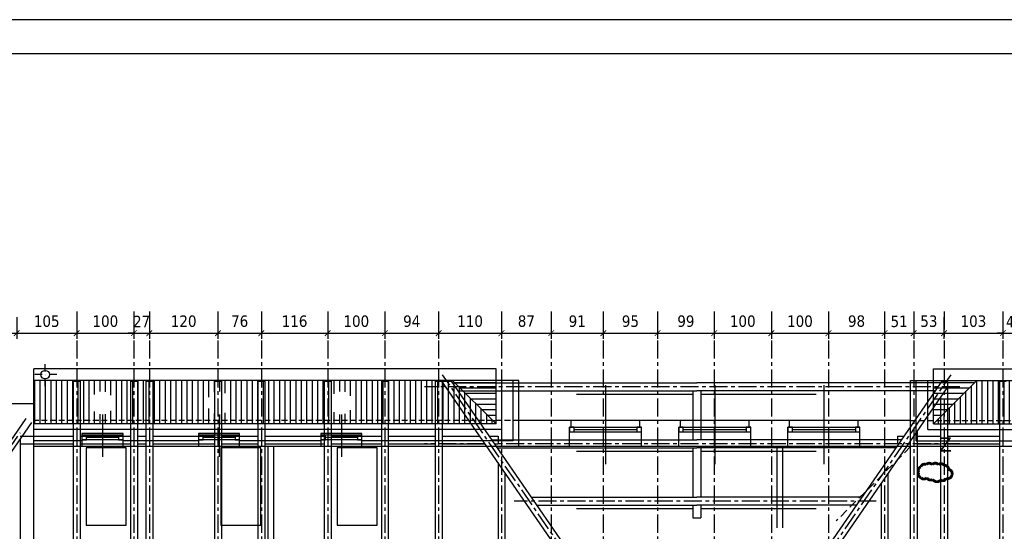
# Model space of a CAD drawing. Header units: millimetres. Extents: x 215282 to 249074, y 9058 to 27069.
# Tile 22 of 51: x 231510 to 233232, y 16071 to 16966. Entities that reach past the tile are written whole.
import ezdxf

# ---------------------------------------------------------------- set-up
doc = ezdxf.new("R2010")
doc.units = ezdxf.units.MM
for name, pattern in [('CENTER', [50.8, 31.75, -6.35, 6.35, -6.35]), ('DASHDOT', [25.4, 12.7, -6.35, 0, -6.35]), ('DASHED', [0.75, 0.5, -0.25])]:
    doc.linetypes.add(name, pattern=pattern)
for name, color, linetype in [('01-HM_podstawowa', 8, 'Continuous'), ('02-HM_osie', 8, 'CENTER'), ('A_inwentaryzacja', 8, 'Continuous'), ('USZKODZENIA', 4, 'Continuous')]:
    doc.layers.add(name, color=color, linetype=linetype)
doc.styles.add('ARIAL', font='arial.ttf')
doc.styles.add('HM_standard', font='tahoma.ttf')
doc.dimstyles.new('S100', dxfattribs={"dimscale": 10, "dimtxt": 2, "dimasz": 1, "dimexe": 1, "dimexo": 1, "dimgap": 1, "dimtad": 0, "dimdec": 1, "dimrnd": 0.5, "dimdsep": 46, "dimtxsty": 'HM_standard', "dimblk1": 'ARCHTICK', "dimblk2": 'ARCHTICK', "dimsah": 1, "dimcen": -3, "dimdle": 1, "dimclrt": 256, "dimadec": 0, "dimazin": 0, "dimtfac": 0.8, "dimtdec": 1, "dimtix": 1, "dimtmove": 2, "dimatfit": 3, "dimldrblk": 'ARCHTICK', "dimfxl": 1, "dimtvp": 1, "dimtolj": 1, "dimarcsym": 0})
pattern_1 = [(90, (14908.996, -9348.186), (-9.525, 0), [])]
pattern_2 = [(180, (14908.996, -9348.186), (-9e-16, -9.525), [])]

# ---------------------------------------------------------------- blocks, each defined once
blk = doc.blocks.new('_ARCHTICK')
at = {"color": 0, "linetype": 'ByBlock', "const_width": 0.15}
blk.add_lwpolyline([(-0.5, -0.5), (0.5, 0.5)], dxfattribs=at)
blk = doc.blocks.new('*D228')
at = {"layer": '01-HM_podstawowa', "color": 0, "lineweight": -2, "ltscale": 3, "transparency": 16777216}
for p, q in [((222528, 20196.2), (222528, 20158.1)), ((222621, 20196.2), (222621, 20158.1)), ((222518, 20168.1), (222631, 20168.1))]:
    blk.add_line(p, q, dxfattribs=at)
at = {"layer": 'Defpoints', "color": 0, "transparency": 16777216}
for p in [(222528, 20206.2), (222621, 20206.2), (222621, 20168.1)]:
    blk.add_point(p, dxfattribs=at)
at = {"layer": '01-HM_podstawowa', "color": 0, "lineweight": -2, "ltscale": 3, "transparency": 16777216, "xscale": 10, "yscale": 10, "zscale": 10, "rotation": 180}
blk.add_blockref('_ARCHTICK', (222528, 20168.1), dxfattribs=at)
at = {"layer": '01-HM_podstawowa', "color": 0, "lineweight": -2, "ltscale": 3, "transparency": 16777216, "xscale": 10, "yscale": 10, "zscale": 10}
blk.add_blockref('_ARCHTICK', (222621, 20168.1), dxfattribs=at)
at = {"layer": '01-HM_podstawowa', "ltscale": 3, "transparency": 16777216, "insert": (222574.5, 20188.9), "char_height": 20, "attachment_point": 5, "style": 'HM_standard'}
blk.add_mtext('\\A1;93', dxfattribs=at)
blk = doc.blocks.new('*D229')
at = {"layer": '01-HM_podstawowa', "color": 0, "lineweight": -2, "ltscale": 3, "transparency": 16777216}
for p, q in [((222621, 20196.2), (222621, 20158.1)), ((222726, 20196.2), (222726, 20158.1)), ((222611, 20168.1), (222736, 20168.1))]:
    blk.add_line(p, q, dxfattribs=at)
at = {"layer": 'Defpoints', "color": 0, "transparency": 16777216}
for p in [(222621, 20206.2), (222726, 20206.2), (222726, 20168.1)]:
    blk.add_point(p, dxfattribs=at)
at = {"layer": '01-HM_podstawowa', "color": 0, "lineweight": -2, "ltscale": 3, "transparency": 16777216, "xscale": 10, "yscale": 10, "zscale": 10, "rotation": 180}
blk.add_blockref('_ARCHTICK', (222621, 20168.1), dxfattribs=at)
at = {"layer": '01-HM_podstawowa', "color": 0, "lineweight": -2, "ltscale": 3, "transparency": 16777216, "xscale": 10, "yscale": 10, "zscale": 10}
blk.add_blockref('_ARCHTICK', (222726, 20168.1), dxfattribs=at)
at = {"layer": '01-HM_podstawowa', "ltscale": 3, "transparency": 16777216, "insert": (222673.5, 20188.9), "char_height": 20, "attachment_point": 5, "style": 'HM_standard'}
blk.add_mtext('\\A1;105', dxfattribs=at)
blk = doc.blocks.new('*D230')
at = {"layer": '01-HM_podstawowa', "color": 0, "lineweight": -2, "ltscale": 3, "transparency": 16777216}
for p, q in [((222726, 20196.2), (222726, 20158.1)), ((222826, 20196.2), (222826, 20158.1)), ((222716, 20168.1), (222836, 20168.1))]:
    blk.add_line(p, q, dxfattribs=at)
at = {"layer": 'Defpoints', "color": 0, "transparency": 16777216}
for p in [(222726, 20206.2), (222826, 20206.2), (222826, 20168.1)]:
    blk.add_point(p, dxfattribs=at)
at = {"layer": '01-HM_podstawowa', "color": 0, "lineweight": -2, "ltscale": 3, "transparency": 16777216, "xscale": 10, "yscale": 10, "zscale": 10, "rotation": 180}
blk.add_blockref('_ARCHTICK', (222726, 20168.1), dxfattribs=at)
at = {"layer": '01-HM_podstawowa', "color": 0, "lineweight": -2, "ltscale": 3, "transparency": 16777216, "xscale": 10, "yscale": 10, "zscale": 10}
blk.add_blockref('_ARCHTICK', (222826, 20168.1), dxfattribs=at)
at = {"layer": '01-HM_podstawowa', "ltscale": 3, "transparency": 16777216, "insert": (222776, 20188.9), "char_height": 20, "attachment_point": 5, "style": 'HM_standard'}
blk.add_mtext('\\A1;100', dxfattribs=at)
blk = doc.blocks.new('*D231')
at = {"layer": '01-HM_podstawowa', "color": 0, "lineweight": -2, "ltscale": 3, "transparency": 16777216}
for p, q in [((222826, 20196.2), (222826, 20158.1)), ((222853, 20196.2), (222853, 20158.1)), ((222816, 20168.1), (222863, 20168.1)), ((222826, 20168.1), (222816, 20168.1)), ((222853, 20168.1), (222863, 20168.1))]:
    blk.add_line(p, q, dxfattribs=at)
at = {"layer": 'Defpoints', "color": 0, "transparency": 16777216}
for p in [(222826, 20206.2), (222853, 20206.2), (222853, 20168.1)]:
    blk.add_point(p, dxfattribs=at)
at = {"layer": '01-HM_podstawowa', "color": 0, "lineweight": -2, "ltscale": 3, "transparency": 16777216, "xscale": 10, "yscale": 10, "zscale": 10}
blk.add_blockref('_ARCHTICK', (222826, 20168.1), dxfattribs=at)
at = {"layer": '01-HM_podstawowa', "color": 0, "lineweight": -2, "ltscale": 3, "transparency": 16777216, "xscale": 10, "yscale": 10, "zscale": 10, "rotation": 180}
blk.add_blockref('_ARCHTICK', (222853, 20168.1), dxfattribs=at)
at = {"layer": '01-HM_podstawowa', "ltscale": 3, "transparency": 16777216, "insert": (222839.5, 20188.5), "char_height": 20, "attachment_point": 5, "style": 'HM_standard'}
blk.add_mtext('\\A1;27', dxfattribs=at)
blk = doc.blocks.new('*D232')
at = {"layer": '01-HM_podstawowa', "color": 0, "lineweight": -2, "ltscale": 3, "transparency": 16777216}
for p, q in [((222853, 20196.2), (222853, 20158.1)), ((222973, 20196.2), (222973, 20158.1)), ((222843, 20168.1), (222983, 20168.1))]:
    blk.add_line(p, q, dxfattribs=at)
at = {"layer": 'Defpoints', "color": 0, "transparency": 16777216}
for p in [(222853, 20206.2), (222973, 20206.2), (222973, 20168.1)]:
    blk.add_point(p, dxfattribs=at)
at = {"layer": '01-HM_podstawowa', "color": 0, "lineweight": -2, "ltscale": 3, "transparency": 16777216, "xscale": 10, "yscale": 10, "zscale": 10, "rotation": 180}
blk.add_blockref('_ARCHTICK', (222853, 20168.1), dxfattribs=at)
at = {"layer": '01-HM_podstawowa', "color": 0, "lineweight": -2, "ltscale": 3, "transparency": 16777216, "xscale": 10, "yscale": 10, "zscale": 10}
blk.add_blockref('_ARCHTICK', (222973, 20168.1), dxfattribs=at)
at = {"layer": '01-HM_podstawowa', "ltscale": 3, "transparency": 16777216, "insert": (222913, 20188.9), "char_height": 20, "attachment_point": 5, "style": 'HM_standard'}
blk.add_mtext('\\A1;120', dxfattribs=at)
blk = doc.blocks.new('*D233')
at = {"layer": '01-HM_podstawowa', "color": 0, "lineweight": -2, "ltscale": 3, "transparency": 16777216}
for p, q in [((222973, 20196.2), (222973, 20158.1)), ((223049, 20196.2), (223049, 20158.1)), ((222963, 20168.1), (223059, 20168.1))]:
    blk.add_line(p, q, dxfattribs=at)
at = {"layer": 'Defpoints', "color": 0, "transparency": 16777216}
for p in [(222973, 20206.2), (223049, 20206.2), (223049, 20168.1)]:
    blk.add_point(p, dxfattribs=at)
at = {"layer": '01-HM_podstawowa', "color": 0, "lineweight": -2, "ltscale": 3, "transparency": 16777216, "xscale": 10, "yscale": 10, "zscale": 10, "rotation": 180}
blk.add_blockref('_ARCHTICK', (222973, 20168.1), dxfattribs=at)
at = {"layer": '01-HM_podstawowa', "color": 0, "lineweight": -2, "ltscale": 3, "transparency": 16777216, "xscale": 10, "yscale": 10, "zscale": 10}
blk.add_blockref('_ARCHTICK', (223049, 20168.1), dxfattribs=at)
at = {"layer": '01-HM_podstawowa', "ltscale": 3, "transparency": 16777216, "insert": (223011, 20188.9), "char_height": 20, "attachment_point": 5, "style": 'HM_standard'}
blk.add_mtext('\\A1;76', dxfattribs=at)
blk = doc.blocks.new('*D234')
at = {"layer": '01-HM_podstawowa', "color": 0, "lineweight": -2, "ltscale": 3, "transparency": 16777216}
for p, q in [((223049, 20196.2), (223049, 20158.1)), ((223165, 20196.2), (223165, 20158.1)), ((223039, 20168.1), (223175, 20168.1))]:
    blk.add_line(p, q, dxfattribs=at)
at = {"layer": 'Defpoints', "color": 0, "transparency": 16777216}
for p in [(223049, 20206.2), (223165, 20206.2), (223165, 20168.1)]:
    blk.add_point(p, dxfattribs=at)
at = {"layer": '01-HM_podstawowa', "color": 0, "lineweight": -2, "ltscale": 3, "transparency": 16777216, "xscale": 10, "yscale": 10, "zscale": 10, "rotation": 180}
blk.add_blockref('_ARCHTICK', (223049, 20168.1), dxfattribs=at)
at = {"layer": '01-HM_podstawowa', "color": 0, "lineweight": -2, "ltscale": 3, "transparency": 16777216, "xscale": 10, "yscale": 10, "zscale": 10}
blk.add_blockref('_ARCHTICK', (223165, 20168.1), dxfattribs=at)
at = {"layer": '01-HM_podstawowa', "ltscale": 3, "transparency": 16777216, "insert": (223107, 20188.9), "char_height": 20, "attachment_point": 5, "style": 'HM_standard'}
blk.add_mtext('\\A1;116', dxfattribs=at)
blk = doc.blocks.new('*D235')
at = {"layer": '01-HM_podstawowa', "color": 0, "lineweight": -2, "ltscale": 3, "transparency": 16777216}
for p, q in [((223165, 20196.2), (223165, 20158.1)), ((223265, 20196.2), (223265, 20158.1)), ((223155, 20168.1), (223275, 20168.1))]:
    blk.add_line(p, q, dxfattribs=at)
at = {"layer": 'Defpoints', "color": 0, "transparency": 16777216}
for p in [(223165, 20206.2), (223265, 20206.2), (223265, 20168.1)]:
    blk.add_point(p, dxfattribs=at)
at = {"layer": '01-HM_podstawowa', "color": 0, "lineweight": -2, "ltscale": 3, "transparency": 16777216, "xscale": 10, "yscale": 10, "zscale": 10, "rotation": 180}
blk.add_blockref('_ARCHTICK', (223165, 20168.1), dxfattribs=at)
at = {"layer": '01-HM_podstawowa', "color": 0, "lineweight": -2, "ltscale": 3, "transparency": 16777216, "xscale": 10, "yscale": 10, "zscale": 10}
blk.add_blockref('_ARCHTICK', (223265, 20168.1), dxfattribs=at)
at = {"layer": '01-HM_podstawowa', "ltscale": 3, "transparency": 16777216, "insert": (223215, 20188.9), "char_height": 20, "attachment_point": 5, "style": 'HM_standard'}
blk.add_mtext('\\A1;100', dxfattribs=at)
blk = doc.blocks.new('*D236')
at = {"layer": '01-HM_podstawowa', "color": 0, "lineweight": -2, "ltscale": 3, "transparency": 16777216}
for p, q in [((223265, 20196.2), (223265, 20158.1)), ((223359, 20196.2), (223359, 20158.1)), ((223255, 20168.1), (223369, 20168.1))]:
    blk.add_line(p, q, dxfattribs=at)
at = {"layer": 'Defpoints', "color": 0, "transparency": 16777216}
for p in [(223265, 20206.2), (223359, 20206.2), (223359, 20168.1)]:
    blk.add_point(p, dxfattribs=at)
at = {"layer": '01-HM_podstawowa', "color": 0, "lineweight": -2, "ltscale": 3, "transparency": 16777216, "xscale": 10, "yscale": 10, "zscale": 10, "rotation": 180}
blk.add_blockref('_ARCHTICK', (223265, 20168.1), dxfattribs=at)
at = {"layer": '01-HM_podstawowa', "color": 0, "lineweight": -2, "ltscale": 3, "transparency": 16777216, "xscale": 10, "yscale": 10, "zscale": 10}
blk.add_blockref('_ARCHTICK', (223359, 20168.1), dxfattribs=at)
at = {"layer": '01-HM_podstawowa', "ltscale": 3, "transparency": 16777216, "insert": (223312, 20188.9), "char_height": 20, "attachment_point": 5, "style": 'HM_standard'}
blk.add_mtext('\\A1;94', dxfattribs=at)
blk = doc.blocks.new('*D237')
at = {"layer": '01-HM_podstawowa', "color": 0, "lineweight": -2, "ltscale": 3, "transparency": 16777216}
for p, q in [((223359, 20196.2), (223359, 20158.1)), ((223469, 20196.2), (223469, 20158.1)), ((223349, 20168.1), (223479, 20168.1))]:
    blk.add_line(p, q, dxfattribs=at)
at = {"layer": 'Defpoints', "color": 0, "transparency": 16777216}
for p in [(223359, 20206.2), (223469, 20206.2), (223469, 20168.1)]:
    blk.add_point(p, dxfattribs=at)
at = {"layer": '01-HM_podstawowa', "color": 0, "lineweight": -2, "ltscale": 3, "transparency": 16777216, "xscale": 10, "yscale": 10, "zscale": 10, "rotation": 180}
blk.add_blockref('_ARCHTICK', (223359, 20168.1), dxfattribs=at)
at = {"layer": '01-HM_podstawowa', "color": 0, "lineweight": -2, "ltscale": 3, "transparency": 16777216, "xscale": 10, "yscale": 10, "zscale": 10}
blk.add_blockref('_ARCHTICK', (223469, 20168.1), dxfattribs=at)
at = {"layer": '01-HM_podstawowa', "ltscale": 3, "transparency": 16777216, "insert": (223414, 20188.9), "char_height": 20, "attachment_point": 5, "style": 'HM_standard'}
blk.add_mtext('\\A1;110', dxfattribs=at)
blk = doc.blocks.new('*D238')
at = {"layer": '01-HM_podstawowa', "color": 0, "lineweight": -2, "ltscale": 3, "transparency": 16777216}
for p, q in [((223469, 20196.2), (223469, 20158.1)), ((223556, 20196.2), (223556, 20158.1)), ((223459, 20168.1), (223566, 20168.1))]:
    blk.add_line(p, q, dxfattribs=at)
at = {"layer": 'Defpoints', "color": 0, "transparency": 16777216}
for p in [(223469, 20206.2), (223556, 20206.2), (223556, 20168.1)]:
    blk.add_point(p, dxfattribs=at)
at = {"layer": '01-HM_podstawowa', "color": 0, "lineweight": -2, "ltscale": 3, "transparency": 16777216, "xscale": 10, "yscale": 10, "zscale": 10, "rotation": 180}
blk.add_blockref('_ARCHTICK', (223469, 20168.1), dxfattribs=at)
at = {"layer": '01-HM_podstawowa', "color": 0, "lineweight": -2, "ltscale": 3, "transparency": 16777216, "xscale": 10, "yscale": 10, "zscale": 10}
blk.add_blockref('_ARCHTICK', (223556, 20168.1), dxfattribs=at)
at = {"layer": '01-HM_podstawowa', "ltscale": 3, "transparency": 16777216, "insert": (223512.5, 20189), "char_height": 20, "attachment_point": 5, "style": 'HM_standard'}
blk.add_mtext('\\A1;87', dxfattribs=at)
blk = doc.blocks.new('*D239')
at = {"layer": '01-HM_podstawowa', "color": 0, "lineweight": -2, "ltscale": 3, "transparency": 16777216}
for p, q in [((223556, 20196.2), (223556, 20158.1)), ((223647, 20196.2), (223647, 20158.1)), ((223546, 20168.1), (223657, 20168.1))]:
    blk.add_line(p, q, dxfattribs=at)
at = {"layer": 'Defpoints', "color": 0, "transparency": 16777216}
for p in [(223556, 20206.2), (223647, 20206.2), (223647, 20168.1)]:
    blk.add_point(p, dxfattribs=at)
at = {"layer": '01-HM_podstawowa', "color": 0, "lineweight": -2, "ltscale": 3, "transparency": 16777216, "xscale": 10, "yscale": 10, "zscale": 10, "rotation": 180}
blk.add_blockref('_ARCHTICK', (223556, 20168.1), dxfattribs=at)
at = {"layer": '01-HM_podstawowa', "color": 0, "lineweight": -2, "ltscale": 3, "transparency": 16777216, "xscale": 10, "yscale": 10, "zscale": 10}
blk.add_blockref('_ARCHTICK', (223647, 20168.1), dxfattribs=at)
at = {"layer": '01-HM_podstawowa', "ltscale": 3, "transparency": 16777216, "insert": (223601.5, 20188.9), "char_height": 20, "attachment_point": 5, "style": 'HM_standard'}
blk.add_mtext('\\A1;91', dxfattribs=at)
blk = doc.blocks.new('*D240')
at = {"layer": '01-HM_podstawowa', "color": 0, "lineweight": -2, "ltscale": 3, "transparency": 16777216}
for p, q in [((223647, 20196.2), (223647, 20158.1)), ((223742, 20196.2), (223742, 20158.1)), ((223637, 20168.1), (223752, 20168.1))]:
    blk.add_line(p, q, dxfattribs=at)
at = {"layer": 'Defpoints', "color": 0, "transparency": 16777216}
for p in [(223647, 20206.2), (223742, 20206.2), (223742, 20168.1)]:
    blk.add_point(p, dxfattribs=at)
at = {"layer": '01-HM_podstawowa', "color": 0, "lineweight": -2, "ltscale": 3, "transparency": 16777216, "xscale": 10, "yscale": 10, "zscale": 10, "rotation": 180}
blk.add_blockref('_ARCHTICK', (223647, 20168.1), dxfattribs=at)
at = {"layer": '01-HM_podstawowa', "color": 0, "lineweight": -2, "ltscale": 3, "transparency": 16777216, "xscale": 10, "yscale": 10, "zscale": 10}
blk.add_blockref('_ARCHTICK', (223742, 20168.1), dxfattribs=at)
at = {"layer": '01-HM_podstawowa', "ltscale": 3, "transparency": 16777216, "insert": (223694.5, 20188.9), "char_height": 20, "attachment_point": 5, "style": 'HM_standard'}
blk.add_mtext('\\A1;95', dxfattribs=at)
blk = doc.blocks.new('*D241')
at = {"layer": '01-HM_podstawowa', "color": 0, "lineweight": -2, "ltscale": 3, "transparency": 16777216}
for p, q in [((223742, 20196.2), (223742, 20158.1)), ((223841, 20196.2), (223841, 20158.1)), ((223732, 20168.1), (223851, 20168.1))]:
    blk.add_line(p, q, dxfattribs=at)
at = {"layer": 'Defpoints', "color": 0, "transparency": 16777216}
for p in [(223742, 20206.2), (223841, 20206.2), (223841, 20168.1)]:
    blk.add_point(p, dxfattribs=at)
at = {"layer": '01-HM_podstawowa', "color": 0, "lineweight": -2, "ltscale": 3, "transparency": 16777216, "xscale": 10, "yscale": 10, "zscale": 10, "rotation": 180}
blk.add_blockref('_ARCHTICK', (223742, 20168.1), dxfattribs=at)
at = {"layer": '01-HM_podstawowa', "color": 0, "lineweight": -2, "ltscale": 3, "transparency": 16777216, "xscale": 10, "yscale": 10, "zscale": 10}
blk.add_blockref('_ARCHTICK', (223841, 20168.1), dxfattribs=at)
at = {"layer": '01-HM_podstawowa', "ltscale": 3, "transparency": 16777216, "insert": (223791.5, 20188.9), "char_height": 20, "attachment_point": 5, "style": 'HM_standard'}
blk.add_mtext('\\A1;99', dxfattribs=at)
blk = doc.blocks.new('*D242')
at = {"layer": '01-HM_podstawowa', "color": 0, "lineweight": -2, "ltscale": 3, "transparency": 16777216}
for p, q in [((223841, 20196.2), (223841, 20158.1)), ((223941, 20196.2), (223941, 20158.1)), ((223831, 20168.1), (223951, 20168.1))]:
    blk.add_line(p, q, dxfattribs=at)
at = {"layer": 'Defpoints', "color": 0, "transparency": 16777216}
for p in [(223841, 20206.2), (223941, 20206.2), (223941, 20168.1)]:
    blk.add_point(p, dxfattribs=at)
at = {"layer": '01-HM_podstawowa', "color": 0, "lineweight": -2, "ltscale": 3, "transparency": 16777216, "xscale": 10, "yscale": 10, "zscale": 10, "rotation": 180}
blk.add_blockref('_ARCHTICK', (223841, 20168.1), dxfattribs=at)
at = {"layer": '01-HM_podstawowa', "color": 0, "lineweight": -2, "ltscale": 3, "transparency": 16777216, "xscale": 10, "yscale": 10, "zscale": 10}
blk.add_blockref('_ARCHTICK', (223941, 20168.1), dxfattribs=at)
at = {"layer": '01-HM_podstawowa', "ltscale": 3, "transparency": 16777216, "insert": (223891, 20188.9), "char_height": 20, "attachment_point": 5, "style": 'HM_standard'}
blk.add_mtext('\\A1;100', dxfattribs=at)
blk = doc.blocks.new('*D243')
at = {"layer": '01-HM_podstawowa', "color": 0, "lineweight": -2, "ltscale": 3, "transparency": 16777216}
for p, q in [((223941, 20196.2), (223941, 20158.1)), ((224041, 20196.2), (224041, 20158.1)), ((223931, 20168.1), (224051, 20168.1))]:
    blk.add_line(p, q, dxfattribs=at)
at = {"layer": 'Defpoints', "color": 0, "transparency": 16777216}
for p in [(223941, 20206.2), (224041, 20206.2), (224041, 20168.1)]:
    blk.add_point(p, dxfattribs=at)
at = {"layer": '01-HM_podstawowa', "color": 0, "lineweight": -2, "ltscale": 3, "transparency": 16777216, "xscale": 10, "yscale": 10, "zscale": 10, "rotation": 180}
blk.add_blockref('_ARCHTICK', (223941, 20168.1), dxfattribs=at)
at = {"layer": '01-HM_podstawowa', "color": 0, "lineweight": -2, "ltscale": 3, "transparency": 16777216, "xscale": 10, "yscale": 10, "zscale": 10}
blk.add_blockref('_ARCHTICK', (224041, 20168.1), dxfattribs=at)
at = {"layer": '01-HM_podstawowa', "ltscale": 3, "transparency": 16777216, "insert": (223991, 20188.9), "char_height": 20, "attachment_point": 5, "style": 'HM_standard'}
blk.add_mtext('\\A1;100', dxfattribs=at)
blk = doc.blocks.new('*D244')
at = {"layer": '01-HM_podstawowa', "color": 0, "lineweight": -2, "ltscale": 3, "transparency": 16777216}
for p, q in [((224041, 20196.2), (224041, 20158.1)), ((224139, 20196.2), (224139, 20158.1)), ((224031, 20168.1), (224149, 20168.1))]:
    blk.add_line(p, q, dxfattribs=at)
at = {"layer": 'Defpoints', "color": 0, "transparency": 16777216}
for p in [(224041, 20206.2), (224139, 20206.2), (224139, 20168.1)]:
    blk.add_point(p, dxfattribs=at)
at = {"layer": '01-HM_podstawowa', "color": 0, "lineweight": -2, "ltscale": 3, "transparency": 16777216, "xscale": 10, "yscale": 10, "zscale": 10, "rotation": 180}
blk.add_blockref('_ARCHTICK', (224041, 20168.1), dxfattribs=at)
at = {"layer": '01-HM_podstawowa', "color": 0, "lineweight": -2, "ltscale": 3, "transparency": 16777216, "xscale": 10, "yscale": 10, "zscale": 10}
blk.add_blockref('_ARCHTICK', (224139, 20168.1), dxfattribs=at)
at = {"layer": '01-HM_podstawowa', "ltscale": 3, "transparency": 16777216, "insert": (224090, 20189), "char_height": 20, "attachment_point": 5, "style": 'HM_standard'}
blk.add_mtext('\\A1;98', dxfattribs=at)
blk = doc.blocks.new('*D245')
at = {"layer": '01-HM_podstawowa', "color": 0, "lineweight": -2, "ltscale": 3, "transparency": 16777216}
for p, q in [((224139, 20196.2), (224139, 20158.1)), ((224190, 20196.2), (224190, 20158.1)), ((224129, 20168.1), (224200, 20168.1))]:
    blk.add_line(p, q, dxfattribs=at)
at = {"layer": 'Defpoints', "color": 0, "transparency": 16777216}
for p in [(224139, 20206.2), (224190, 20206.2), (224190, 20168.1)]:
    blk.add_point(p, dxfattribs=at)
at = {"layer": '01-HM_podstawowa', "color": 0, "lineweight": -2, "ltscale": 3, "transparency": 16777216, "xscale": 10, "yscale": 10, "zscale": 10, "rotation": 180}
blk.add_blockref('_ARCHTICK', (224139, 20168.1), dxfattribs=at)
at = {"layer": '01-HM_podstawowa', "color": 0, "lineweight": -2, "ltscale": 3, "transparency": 16777216, "xscale": 10, "yscale": 10, "zscale": 10}
blk.add_blockref('_ARCHTICK', (224190, 20168.1), dxfattribs=at)
at = {"layer": '01-HM_podstawowa', "ltscale": 3, "transparency": 16777216, "insert": (224164.5, 20188.6), "char_height": 20, "attachment_point": 5, "style": 'HM_standard'}
blk.add_mtext('\\A1;51', dxfattribs=at)
blk = doc.blocks.new('*D246')
at = {"layer": '01-HM_podstawowa', "color": 0, "lineweight": -2, "ltscale": 3, "transparency": 16777216}
for p, q in [((224190, 20196.2), (224190, 20158.1)), ((224243, 20196.2), (224243, 20158.1)), ((224180, 20168.1), (224253, 20168.1))]:
    blk.add_line(p, q, dxfattribs=at)
at = {"layer": 'Defpoints', "color": 0, "transparency": 16777216}
for p in [(224190, 20206.2), (224243, 20206.2), (224243, 20168.1)]:
    blk.add_point(p, dxfattribs=at)
at = {"layer": '01-HM_podstawowa', "color": 0, "lineweight": -2, "ltscale": 3, "transparency": 16777216, "xscale": 10, "yscale": 10, "zscale": 10, "rotation": 180}
blk.add_blockref('_ARCHTICK', (224190, 20168.1), dxfattribs=at)
at = {"layer": '01-HM_podstawowa', "color": 0, "lineweight": -2, "ltscale": 3, "transparency": 16777216, "xscale": 10, "yscale": 10, "zscale": 10}
blk.add_blockref('_ARCHTICK', (224243, 20168.1), dxfattribs=at)
at = {"layer": '01-HM_podstawowa', "ltscale": 3, "transparency": 16777216, "insert": (224216.5, 20188.9), "char_height": 20, "attachment_point": 5, "style": 'HM_standard'}
blk.add_mtext('\\A1;53', dxfattribs=at)
blk = doc.blocks.new('*D247')
at = {"layer": '01-HM_podstawowa', "color": 0, "lineweight": -2, "ltscale": 3, "transparency": 16777216}
for p, q in [((224243, 20196.2), (224243, 20158.1)), ((224346, 20196.2), (224346, 20158.1)), ((224233, 20168.1), (224356, 20168.1))]:
    blk.add_line(p, q, dxfattribs=at)
at = {"layer": 'Defpoints', "color": 0, "transparency": 16777216}
for p in [(224243, 20206.2), (224346, 20206.2), (224346, 20168.1)]:
    blk.add_point(p, dxfattribs=at)
at = {"layer": '01-HM_podstawowa', "color": 0, "lineweight": -2, "ltscale": 3, "transparency": 16777216, "xscale": 10, "yscale": 10, "zscale": 10, "rotation": 180}
blk.add_blockref('_ARCHTICK', (224243, 20168.1), dxfattribs=at)
at = {"layer": '01-HM_podstawowa', "color": 0, "lineweight": -2, "ltscale": 3, "transparency": 16777216, "xscale": 10, "yscale": 10, "zscale": 10}
blk.add_blockref('_ARCHTICK', (224346, 20168.1), dxfattribs=at)
at = {"layer": '01-HM_podstawowa', "ltscale": 3, "transparency": 16777216, "insert": (224294.5, 20188.9), "char_height": 20, "attachment_point": 5, "style": 'HM_standard'}
blk.add_mtext('\\A1;103', dxfattribs=at)
blk = doc.blocks.new('*D248')
at = {"layer": '01-HM_podstawowa', "color": 0, "lineweight": -2, "ltscale": 3, "transparency": 16777216}
for p, q in [((224346, 20196.2), (224346, 20158.1)), ((224387, 20196.2), (224387, 20158.1)), ((224336, 20168.1), (224397, 20168.1)), ((224346, 20168.1), (224336, 20168.1)), ((224387, 20168.1), (224397, 20168.1))]:
    blk.add_line(p, q, dxfattribs=at)
at = {"layer": 'Defpoints', "color": 0, "transparency": 16777216}
for p in [(224346, 20206.2), (224387, 20206.2), (224387, 20168.1)]:
    blk.add_point(p, dxfattribs=at)
at = {"layer": '01-HM_podstawowa', "color": 0, "lineweight": -2, "ltscale": 3, "transparency": 16777216, "xscale": 10, "yscale": 10, "zscale": 10}
blk.add_blockref('_ARCHTICK', (224346, 20168.1), dxfattribs=at)
at = {"layer": '01-HM_podstawowa', "color": 0, "lineweight": -2, "ltscale": 3, "transparency": 16777216, "xscale": 10, "yscale": 10, "zscale": 10, "rotation": 180}
blk.add_blockref('_ARCHTICK', (224387, 20168.1), dxfattribs=at)
at = {"layer": '01-HM_podstawowa', "ltscale": 3, "transparency": 16777216, "insert": (224366.5, 20188.1), "char_height": 20, "attachment_point": 5, "style": 'HM_standard'}
blk.add_mtext('\\A1;41', dxfattribs=at)
blk = doc.blocks.new('rokwie')
at = {"layer": '01-HM_podstawowa', "color": 3}
for p, q in [((222720.04, 20084.29), (222720.04, 18814.29)), ((222720.04, 20084.29), (222732.04, 20084.29)), ((222732.04, 20084.29), (222732.04, 18814.29)), ((222820.04, 20084.29), (222820.04, 18814.29)), ((222820.04, 20084.29), (222832.04, 20084.29)), ((222832.04, 20084.29), (222832.04, 18814.29)), ((222847.04, 20084.29), (222847.04, 18814.29)), ((222847.04, 20084.29), (222859.04, 20084.29)), ((222859.04, 20084.29), (222859.04, 18814.29)), ((222967.04, 20084.29), (222967.04, 18814.29)), ((222967.04, 20084.29), (222979.04, 20084.29)), ((222979.04, 20084.29), (222979.04, 18814.29)), ((223043.04, 20084.29), (223043.04, 18814.29)), ((223043.04, 20084.29), (223055.04, 20084.29)), ((223055.04, 20084.29), (223055.04, 18814.29)), ((223159.04, 20084.29), (223159.04, 18814.29)), ((223159.04, 20084.29), (223171.04, 20084.29)), ((223171.04, 20084.29), (223171.04, 18814.29)), ((223259.04, 20084.29), (223259.04, 18814.29)), ((223259.04, 20084.29), (223271.04, 20084.29)), ((223271.04, 20084.29), (223271.04, 18814.29)), ((223353.04, 20084.29), (223353.04, 18814.29)), ((223353.04, 20084.29), (223365.04, 20084.29)), ((223364.78, 20084.29), (223381.78, 20084.29)), ((223804.94, 19445.32), (223364.78, 20084.29)), ((223365.04, 20084.29), (223365.04, 18814.29)), ((223816.47, 19453.26), (223381.78, 20084.29)), ((223804.94, 19453.26), (224239.63, 20084.29)), ((224239.63, 20084.29), (224249.04, 20084.29)), ((224249.04, 20084.29), (224249.04, 18814.29)), ((224340.04, 20084.29), (224340.04, 18814.29)), ((224340.04, 20084.29), (224352.04, 20084.29)), ((223383.85, 20081.29), (223810.7, 20081.29)), ((223393.49, 20067.29), (223810.7, 20067.29)), ((223803.7, 20067.29), (223803.7, 19981.29)), ((224237.56, 20081.29), (223810.7, 20081.29)), ((224227.92, 20067.29), (223810.7, 20067.29)), ((223816.47, 19445.32), (224249.04, 20073.27)), ((223817.7, 20067.29), (223817.7, 19981.29)), ((223600.15, 20061.48), (223803.7, 20061.48)), ((223817.7, 20061.48), (224019.35, 20061.48)), ((224237.04, 20055.85), (224237.04, 18814.29)), ((222636.83, 20018.69), (222455.76, 19755.84)), ((222646.71, 20011.88), (222465.64, 19749.03)), ((224196.04, 19996.33), (224196.04, 18814.29)), ((222627.04, 19988.11), (222720.04, 19988.11)), ((222627.04, 19983.32), (222627.04, 18814.29)), ((222732.04, 19988.11), (222820.04, 19988.11)), ((222832.04, 19988.11), (222847.04, 19988.11)), ((222859.04, 19988.11), (222967.04, 19988.11)), ((222979.04, 19988.11), (223043.04, 19988.11)), ((223055.04, 19988.11), (223159.04, 19988.11)), ((223171.04, 19988.11), (223259.04, 19988.11)), ((223271.04, 19988.11), (223353.04, 19988.11)), ((223365.04, 19988.11), (223431.03, 19988.11)), ((223448.03, 19988.11), (223463.04, 19988.11)), ((223452.73, 19981.29), (223810.7, 19981.29)), ((223463.04, 19988.11), (223463.04, 19974.29)), ((224168.67, 19981.29), (223810.7, 19981.29)), ((224161.54, 19988.11), (224173.37, 19988.11)), ((224161.54, 19988.11), (224161.54, 19974.61)), ((224184.04, 19978.91), (224184.04, 18814.29)), ((224196.04, 19988.11), (224237.04, 19988.11)), ((224249.04, 19988.11), (224340.04, 19988.11)), ((222627.04, 19974.61), (222720.04, 19974.61)), ((222732.04, 19974.61), (222820.04, 19974.61)), ((222832.04, 19974.61), (222847.04, 19974.61)), ((222859.04, 19974.61), (222967.04, 19974.61)), ((222979.04, 19974.61), (223043.04, 19974.61)), ((223055.04, 19974.61), (223159.04, 19974.61)), ((223171.04, 19974.61), (223259.04, 19974.61)), ((223271.04, 19974.61), (223353.04, 19974.61)), ((223365.04, 19974.61), (223440.33, 19974.61)), ((223457.33, 19974.61), (223463.04, 19974.61)), ((223462.38, 19967.29), (223810.7, 19967.29)), ((223600.15, 19961.48), (223803.7, 19961.48)), ((223803.7, 19967.29), (223803.7, 19881.29)), ((224159.03, 19967.29), (223810.7, 19967.29)), ((223817.7, 19967.29), (223817.7, 19881.29)), ((223817.7, 19961.48), (224019.35, 19961.48)), ((224161.54, 19974.61), (224164.07, 19974.61)), ((224181.07, 19974.61), (224184.04, 19974.61)), ((224196.04, 19974.61), (224237.04, 19974.61)), ((224249.04, 19974.61), (224340.04, 19974.61)), ((223463.04, 19941.65), (223463.04, 18814.29)), ((223475.04, 19924.23), (223475.04, 18814.29)), ((224145.04, 19922.3), (224145.04, 18814.29)), ((224133.04, 19904.88), (224133.04, 18814.29)), ((223521.62, 19881.29), (223810.7, 19881.29)), ((224099.79, 19881.29), (223810.7, 19881.29)), ((223531.26, 19867.29), (223810.7, 19867.29)), ((223600.15, 19861.48), (223803.7, 19861.48)), ((223803.7, 19867.29), (223803.7, 19845)), ((224090.14, 19867.29), (223810.7, 19867.29)), ((223817.7, 19867.29), (223817.7, 19845)), ((223817.7, 19861.48), (224019.35, 19861.48)), ((223803.7, 19845), (223817.7, 19845))]:
    blk.add_line(p, q, dxfattribs=at)
at = {"layer": '02-HM_osie'}
for p, q in [((222726.04, 20206.24), (222726.04, 18680.48)), ((222826.04, 20206.24), (222826.04, 18680.48)), ((222853.04, 20206.24), (222853.04, 18680.48)), ((222973.04, 20206.24), (222973.04, 18680.48)), ((223049.04, 20206.24), (223049.04, 18680.48)), ((223165.04, 20206.24), (223165.04, 18680.48)), ((223265.04, 20206.24), (223265.04, 18680.48)), ((223359.04, 20206.24), (223359.04, 18680.48)), ((223469.04, 20206.24), (223469.04, 18680.48)), ((223556.04, 20206.24), (223556.04, 18680.48)), ((223647.04, 20206.24), (223647.04, 18680.48)), ((223742.04, 20206.24), (223742.04, 18680.48)), ((223841.04, 20206.24), (223841.04, 18680.48)), ((223941.04, 20206.24), (223941.04, 18680.48)), ((224041.04, 20206.24), (224041.04, 18680.48)), ((224139.04, 20206.24), (224139.04, 18680.48)), ((224190.04, 20206.24), (224190.04, 18680.48)), ((224243.04, 20206.24), (224243.04, 18680.48)), ((224346.04, 20206.24), (224346.04, 18680.48)), ((223810.7, 19449.29), (223365.7, 20095.29)), ((223810.7, 19449.29), (224255.7, 20095.29)), ((224270.88, 20074.29), (223334.18, 20074.29)), ((222460.7, 19752.43), (222627.04, 19993.9)), ((223440.55, 19974.29), (223334.18, 19974.29)), ((224270.88, 19974.29), (223457.55, 19974.29)), ((224124.21, 19874.29), (223491.24, 19874.29))]:
    blk.add_line(p, q, dxfattribs=at)
at = {"layer": '01-HM_podstawowa', "color": 1, "ltscale": 3}
for base, p1, p2, picture, middle in [((222621.04, 20168.07), (222528.04, 20206.24), (222621.04, 20206.24), '*D228', (222574.54, 20188.9)), ((222726.04, 20168.07), (222621.04, 20206.24), (222726.04, 20206.24), '*D229', (222673.54, 20188.89)), ((222826.04, 20168.07), (222726.04, 20206.24), (222826.04, 20206.24), '*D230', (222776.04, 20188.89)), ((222853.04, 20168.07), (222826.04, 20206.24), (222853.04, 20206.24), '*D231', (222839.54, 20188.48)), ((222973.04, 20168.07), (222853.04, 20206.24), (222973.04, 20206.24), '*D232', (222913.04, 20188.9)), ((223049.04, 20168.07), (222973.04, 20206.24), (223049.04, 20206.24), '*D233', (223011.04, 20188.86)), ((223165.04, 20168.07), (223049.04, 20206.24), (223165.04, 20206.24), '*D234', (223107.04, 20188.86)), ((223265.04, 20168.07), (223165.04, 20206.24), (223265.04, 20206.24), '*D235', (223215.04, 20188.89)), ((223359.04, 20168.07), (223265.04, 20206.24), (223359.04, 20206.24), '*D236', (223312.04, 20188.86)), ((223469.04, 20168.07), (223359.04, 20206.24), (223469.04, 20206.24), '*D237', (223414.04, 20188.89)), ((223556.04, 20168.07), (223469.04, 20206.24), (223556.04, 20206.24), '*D238', (223512.54, 20188.98)), ((223647.04, 20168.07), (223556.04, 20206.24), (223647.04, 20206.24), '*D239', (223601.54, 20188.86)), ((223742.04, 20168.07), (223647.04, 20206.24), (223742.04, 20206.24), '*D240', (223694.54, 20188.89)), ((223841.04, 20168.07), (223742.04, 20206.24), (223841.04, 20206.24), '*D241', (223791.54, 20188.86)), ((223941.04, 20168.07), (223841.04, 20206.24), (223941.04, 20206.24), '*D242', (223891.04, 20188.89)), ((224041.04, 20168.07), (223941.04, 20206.24), (224041.04, 20206.24), '*D243', (223991.04, 20188.89)), ((224139.04, 20168.07), (224041.04, 20206.24), (224139.04, 20206.24), '*D244', (224090.04, 20188.98)), ((224190.04, 20168.07), (224139.04, 20206.24), (224190.04, 20206.24), '*D245', (224164.54, 20188.55)), ((224243.04, 20168.07), (224190.04, 20206.24), (224243.04, 20206.24), '*D246', (224216.54, 20188.9)), ((224346.04, 20168.07), (224243.04, 20206.24), (224346.04, 20206.24), '*D247', (224294.54, 20188.9)), ((224387.04, 20168.07), (224346.04, 20206.24), (224387.04, 20206.24), '*D248', (224366.54, 20188.13))]:
    dim = blk.add_linear_dim(base=base, p1=p1, p2=p2, dimstyle='S100', dxfattribs=at)
    dim.commit()
    dim.dimension.update_dxf_attribs({"geometry": picture, "text_midpoint": middle})

msp = doc.modelspace()

# ---------------------------------------------------------------- hatches: boundary and pattern name
at = {"layer": 'A_inwentaryzacja', "ltscale": 3}
h = msp.add_hatch(dxfattribs=at)
h.set_pattern_fill('ANSI31', color=256, scale=3, angle=45)
h.set_pattern_definition(pattern_1)
h.paths.add_polyline_path([(232092.8, 16295.22, -0.4142136), (232072.51, 16274.93), (232072.51, 16264.68), (232337.01, 16264.68), (232267.01, 16334.68), (231534.51, 16334.68), (231534.51, 16264.68), (231654.51, 16264.68), (231654.51, 16274.93, -0.4142136), (231634.23, 16295.22, -1), (231674.8, 16295.22, -0.4142136), (231654.51, 16274.93), (231654.51, 16264.68), (231858.51, 16264.68), (231858.51, 16274.93, -0.4142136), (231838.23, 16295.22, -1), (231878.8, 16295.22, -0.4142136), (231858.51, 16274.93), (231858.51, 16264.68), (232072.51, 16264.68), (232072.51, 16274.93, -0.4142136), (232052.23, 16295.22, -1)])
h.paths.add_polyline_path([(232072.51, 16264.68), (231858.51, 16264.68), (231858.51, 16258.68), (232072.51, 16258.68)])
h.paths.add_polyline_path([(231858.51, 16264.68), (231654.51, 16264.68), (231654.51, 16258.68), (231858.51, 16258.68)])
h.paths.add_polyline_path([(232337.01, 16264.68), (232072.51, 16264.68), (232072.51, 16258.68), (232343.01, 16258.68)])
h.paths.add_polyline_path([(231654.51, 16264.68), (231534.51, 16264.68), (231534.51, 16258.68), (231654.51, 16258.68)])
h = msp.add_hatch(dxfattribs=at)
h.set_pattern_fill('ANSI31', color=256, scale=3, angle=135)
h.set_pattern_definition(pattern_2)
h.paths.add_polyline_path([(232343.01, 16334.68), (232267.01, 16334.68), (232337.01, 16264.68), (232343.01, 16264.68)])
h.paths.add_polyline_path([(232343.01, 16264.68), (232337.01, 16264.68), (232343.01, 16258.68)])
h = msp.add_hatch(dxfattribs=at)
h.set_pattern_fill('ANSI31', color=256, scale=3, angle=45)
h.set_pattern_definition(pattern_1)
h.paths.add_polyline_path([(233842.51, 16334.68), (233184.01, 16334.68), (233114.01, 16264.68), (233376.51, 16264.68), (233376.51, 16274.93, -0.4142136), (233356.23, 16295.22, -1), (233396.8, 16295.22, -0.4142136), (233376.51, 16274.93), (233376.51, 16264.68), (233842.51, 16264.68)])
h.paths.add_polyline_path([(233376.51, 16264.68), (233114.01, 16264.68), (233108.01, 16258.68), (233376.51, 16258.68)])
h.paths.add_polyline_path([(233842.51, 16264.68), (233376.51, 16264.68), (233376.51, 16258.68), (233842.51, 16258.68)])
h = msp.add_hatch(dxfattribs=at)
h.set_pattern_fill('ANSI31', color=256, scale=3, angle=135)
h.set_pattern_definition(pattern_2)
h.paths.add_polyline_path([(233184.01, 16334.68), (233108.01, 16334.68), (233108.01, 16264.68), (233114.01, 16264.68)])

# ---------------------------------------------------------------- linework, layer by layer
at = {"layer": '01-HM_podstawowa', "ltscale": 3}
for points in [[(229468.79, 13995.63), (235468.79, 13995.63), (235468.79, 16965.63), (229468.79, 16965.63)], [(229718.79, 14055.63), (235408.79, 14055.63), (235408.79, 16905.63), (229718.79, 16905.63)]]:
    msp.add_lwpolyline(points, close=True, dxfattribs=at)
at = {"layer": 'A_inwentaryzacja', "linetype": 'DASHDOT'}
for p, q in [((231554.51, 16324.68), (231554.51, 16364.68)), ((231574.51, 16344.68), (231534.51, 16344.68))]:
    msp.add_line(p, q, dxfattribs=at)
at = {"layer": 'A_inwentaryzacja', "ltscale": 3}
for p, q in [((232343.01, 16354.68), (231534.51, 16354.68)), ((231534.51, 15825.68), (231534.51, 16354.68)), ((232343.01, 16258.68), (232343.01, 16354.68)), ((233108.01, 16258.68), (233108.01, 16354.68)), ((233108.01, 16354.68), (233842.51, 16354.68)), ((232383.01, 16334.68), (231534.51, 16334.68)), ((232267.01, 16334.68), (232343.01, 16258.68)), ((232353.01, 16248.68), (232353.01, 16334.68)), ((232373.01, 16228.68), (232373.01, 16334.68)), ((232383.01, 16218.68), (232383.01, 16334.68)), ((233068.01, 16218.68), (233068.01, 16334.68)), ((233068.01, 16334.68), (233842.51, 16334.68)), ((233078.01, 16228.68), (233078.01, 16334.68)), ((233098.01, 16248.68), (233098.01, 16334.68)), ((233184.01, 16334.68), (233108.01, 16258.68)), ((232534.51, 16326.26), (232534.51, 16188.16)), ((232725.51, 16326.26), (232725.51, 16188.16)), ((232916.51, 16326.26), (232916.51, 16188.16)), ((231534.51, 16293.68), (231192.51, 16293.68)), ((232343.01, 16258.68), (231534.51, 16258.68)), ((231654.51, 16274.93), (231654.51, 16200.63)), ((231858.51, 16274.93), (231858.51, 16200.63)), ((232072.51, 16274.93), (232072.51, 16200.63)), ((233068.01, 16264.68), (232383.01, 16264.68)), ((232474.51, 16252.68), (232474.51, 16264.68)), ((232594.51, 16252.68), (232594.51, 16264.68)), ((232665.51, 16252.68), (232665.51, 16264.68)), ((232785.51, 16252.68), (232785.51, 16264.68)), ((232856.51, 16252.68), (232856.51, 16264.68)), ((232976.51, 16252.68), (232976.51, 16264.68)), ((233108.01, 16258.68), (233842.51, 16258.68)), ((232353.01, 16248.68), (231534.51, 16248.68)), ((231690.51, 16241.68), (231618.51, 16241.68)), ((231618.51, 16241.68), (231618.51, 16218.68)), ((231690.51, 16218.68), (231690.51, 16241.68)), ((231894.51, 16241.68), (231822.51, 16241.68)), ((231822.51, 16241.68), (231822.51, 16218.68)), ((231894.51, 16218.68), (231894.51, 16241.68)), ((232108.51, 16241.68), (232036.51, 16241.68)), ((232036.51, 16241.68), (232036.51, 16218.68)), ((232108.51, 16218.68), (232108.51, 16241.68)), ((232471.51, 16218.68), (232471.51, 16252.68)), ((232471.51, 16252.68), (232597.51, 16252.68)), ((232471.51, 16244.68), (232597.51, 16244.68)), ((232479.51, 16248.68), (232589.51, 16248.68)), ((232597.51, 16218.68), (232597.51, 16252.68)), ((232662.51, 16218.68), (232662.51, 16252.68)), ((232662.51, 16252.68), (232788.51, 16252.68)), ((232662.51, 16244.68), (232788.51, 16244.68)), ((232670.51, 16248.68), (232780.51, 16248.68)), ((232788.51, 16218.68), (232788.51, 16252.68)), ((232853.51, 16218.68), (232853.51, 16252.68)), ((232853.51, 16252.68), (232979.51, 16252.68)), ((232853.51, 16244.68), (232979.51, 16244.68)), ((232861.51, 16248.68), (232971.51, 16248.68)), ((232979.51, 16218.68), (232979.51, 16252.68)), ((233098.01, 16248.68), (233842.51, 16248.68)), ((231618.51, 16228.68), (231534.51, 16228.68)), ((231618.51, 16228.68), (231534.51, 16228.68)), ((231690.51, 16238.68), (231618.51, 16238.68)), ((231690.51, 16230.68), (231618.51, 16230.68)), ((231682.51, 16234.68), (231626.51, 16234.68)), ((231822.51, 16228.68), (231690.51, 16228.68)), ((231822.51, 16228.68), (231690.51, 16228.68)), ((231894.51, 16238.68), (231822.51, 16238.68)), ((231894.51, 16230.68), (231822.51, 16230.68)), ((231886.51, 16234.68), (231830.51, 16234.68)), ((232036.51, 16228.68), (231894.51, 16228.68)), ((232036.51, 16228.68), (231894.51, 16228.68)), ((232108.51, 16238.68), (232036.51, 16238.68)), ((232108.51, 16230.68), (232036.51, 16230.68)), ((232100.51, 16234.68), (232044.51, 16234.68)), ((232373.01, 16228.68), (232108.51, 16228.68)), ((232373.01, 16228.68), (232108.51, 16228.68)), ((233078.01, 16228.68), (233340.51, 16228.68)), ((233078.01, 16228.68), (233340.51, 16228.68)), ((233842.51, 16218.68), (231534.51, 16218.68)), ((231944.51, 15983.18), (231944.51, 16218.68)), ((231954.51, 15926.68), (231954.51, 16218.68)), ((232834.51, 16076.68), (232834.51, 16218.68)), ((232844.51, 16076.68), (232844.51, 16218.68))]:
    msp.add_line(p, q, dxfattribs=at)
at = {"layer": 'A_inwentaryzacja', "linetype": 'DASHED', "ltscale": 20}
for p, q in [((232383.01, 16264.68), (231534.51, 16264.68)), ((233068.01, 16264.68), (233842.51, 16264.68))]:
    msp.add_line(p, q, dxfattribs=at)
at = {"layer": 'A_inwentaryzacja', "linetype": 'DASHED', "ltscale": 30}
msp.add_line((233068.01, 16218.68), (232938.01, 16088.68), dxfattribs=at)
at = {"layer": 'A_inwentaryzacja', "ltscale": 3}
for points in [[(232471.51, 16244.68), (232479.51, 16244.68), (232479.51, 16252.68), (232471.51, 16252.68)], [(232589.51, 16244.68), (232597.51, 16244.68), (232597.51, 16252.68), (232589.51, 16252.68)], [(232662.51, 16244.68), (232670.51, 16244.68), (232670.51, 16252.68), (232662.51, 16252.68)], [(232780.51, 16244.68), (232788.51, 16244.68), (232788.51, 16252.68), (232780.51, 16252.68)], [(232853.51, 16244.68), (232861.51, 16244.68), (232861.51, 16252.68), (232853.51, 16252.68)], [(232971.51, 16244.68), (232979.51, 16244.68), (232979.51, 16252.68), (232971.51, 16252.68)], [(231618.51, 16230.68), (231626.51, 16230.68), (231626.51, 16238.68), (231618.51, 16238.68)], [(231682.51, 16230.68), (231690.51, 16230.68), (231690.51, 16238.68), (231682.51, 16238.68)], [(231822.51, 16230.68), (231830.51, 16230.68), (231830.51, 16238.68), (231822.51, 16238.68)], [(231886.51, 16230.68), (231894.51, 16230.68), (231894.51, 16238.68), (231886.51, 16238.68)], [(232036.51, 16230.68), (232044.51, 16230.68), (232044.51, 16238.68), (232036.51, 16238.68)], [(232100.51, 16230.68), (232108.51, 16230.68), (232108.51, 16238.68), (232100.51, 16238.68)]]:
    msp.add_lwpolyline(points, close=True, dxfattribs=at)
msp.add_circle((231554.51, 16344.68), 7.5, dxfattribs=at)
at = {"layer": 'USZKODZENIA', "ltscale": 3}
for points in [[(231625.98, 16081.44), (231695.98, 16081.44), (231695.98, 16216.44), (231625.98, 16216.44)], [(231861.42, 16081.44), (231931.42, 16081.44), (231931.42, 16216.44), (231861.42, 16216.44)], [(232065.04, 16081.44), (232135.04, 16081.44), (232135.04, 16216.44), (232065.04, 16216.44)]]:
    msp.add_lwpolyline(points, close=True, dxfattribs=at)
at = {"layer": 'USZKODZENIA', "ltscale": 3, "const_width": 5}
msp.add_lwpolyline([(233134.49, 16178.84, 0.5), (233126.93, 16185.68, 0.5), (233116.72, 16187.09, 0.5), (233105.94, 16187.09, 0.5), (233095.45, 16187.09, 0.5), (233086.1, 16183.41, 0.5), (233082.69, 16173.77, 0.5), (233086.38, 16164.41, 0.5), (233096.59, 16164.69, 0.5), (233106.8, 16161.57, 0.5), (233120.69, 16160.15, 0.5), (233130.33, 16163.56, 0.5), (233140.26, 16168.94, 0.5)], format="xyb", close=True, dxfattribs=at)

# ---------------------------------------------------------------- block references
at = {"layer": '01-HM_podstawowa', "color": 1, "ltscale": 3}
msp.add_blockref('rokwie', (8883.55, -3750.83), dxfattribs=at)

# ---------------------------------------------------------------- texts
at = {"layer": 'USZKODZENIA', "ltscale": 3, "style": 'ARIAL'}
msp.add_text('Z', height=25, dxfattribs=at).set_placement((233118.83, 16210.06))

doc.saveas('drawing.dxf')
